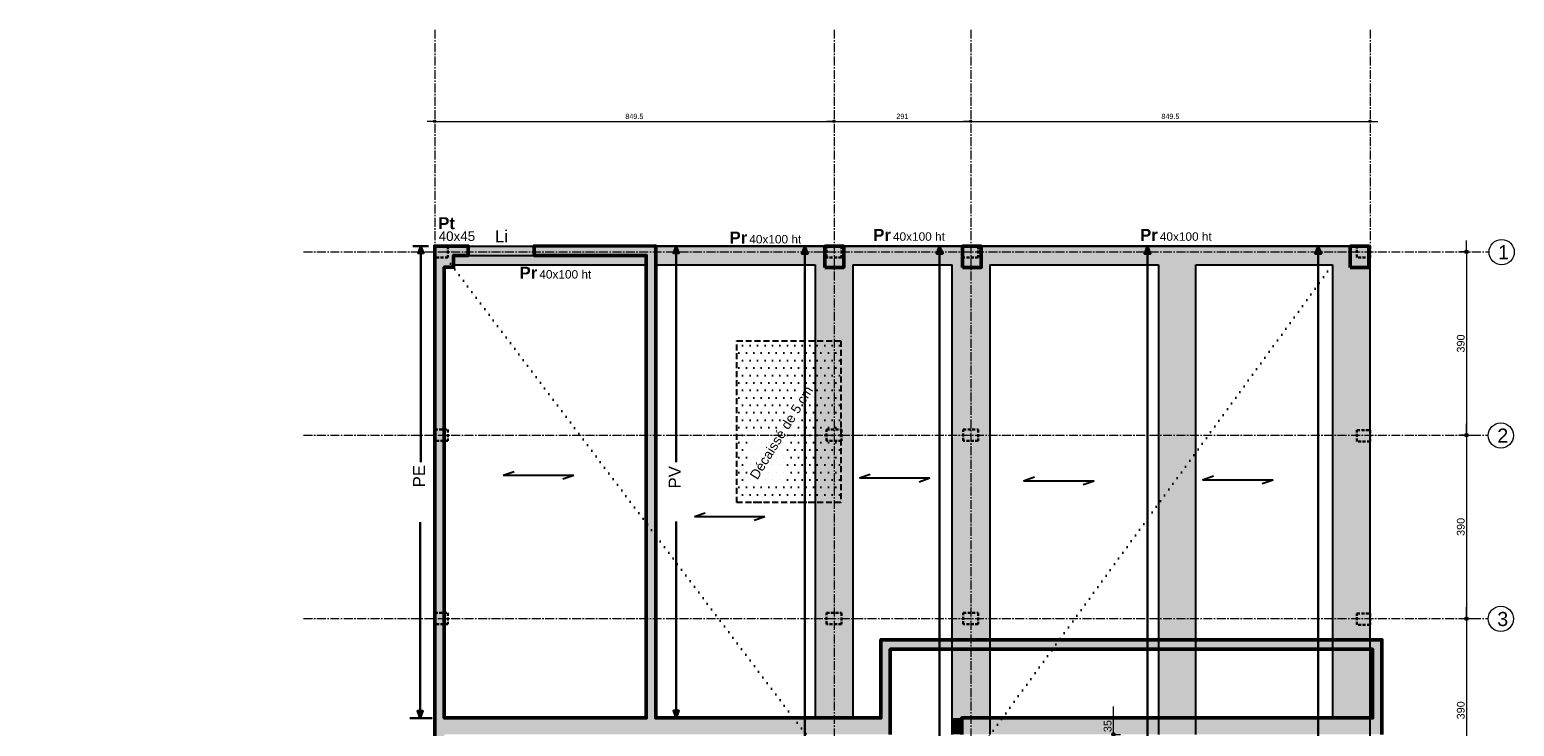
# Model space of a CAD drawing. Header units: millimetres. Extents: x -6159 to 201309, y -25780 to 10326.
# Tile 55 of 128: x 45013 to 48171, y -6715 to -5234. Entities that reach past the tile are written whole.
import ezdxf

# ---------------------------------------------------------------- set-up
doc = ezdxf.new("R2010")
doc.units = ezdxf.units.MM
doc.header["$PDMODE"] = 34
doc.header["$PDSIZE"] = 5
for name, pattern in [('Axes', [28.575, 19.05, -3.175, 3.175, -3.175]), ('CACHEX2', [19.05, 12.7, -6.35]), ('Caché', [9.525, 6.35, -3.175]), ('Pointillés', [3, 0, -3])]:
    doc.linetypes.add(name, pattern=pattern)
doc.layers.get('DEFPOINTS').update_dxf_attribs({"color": 251})
for name, color, linetype, lineweight in [('A-Kube-Axes', 6, 'Axes', 18), ('A-Kube-Cotations', 7, 'Continuous', 9), ('A-Kube-Textes', 3, 'Continuous', 30), ('K_5_C1 - Poutre (Pou )', 3, 'Continuous', 25), ('K_5_D- Dalle', 6, 'Continuous', 25), ('S-Kube-Structure cachée', 4, 'Caché', 30), ('S-Kube-Structure vue', 3, 'Continuous', 25), ('S-Kube-Stucture coupée', 1, 'Continuous', 50)]:
    doc.layers.add(name, color=color, linetype=linetype, lineweight=lineweight)
doc.layers.add('C-Kube-trait gris', color=8, linetype='Continuous')
doc.layers.add('S-Kube-Pochage coupé', color=252, linetype='Continuous', transparency=0.5)
doc.layers.add('S-Kube-Pochage vu', color=254, linetype='Continuous', transparency=0.5)
doc.styles.add('Arial', font='arial.ttf')
doc.styles.add('Arial-Standard', font='arial.ttf')
doc.dimstyles.new('50e', dxfattribs={"dimscale": 5, "dimtxt": 2.2, "dimasz": 0.15, "dimexe": 3, "dimexo": 3, "dimgap": 1, "dimtad": 1, "dimrnd": 0.5, "dimzin": 12, "dimdsep": 46, "dimtxsty": 'Arial', "dimblk1": 'ROND30', "dimblk2": 'ROND30', "dimsah": 1, "dimcen": 1.5, "dimclrd": 256, "dimclre": 256, "dimclrt": 256, "dimadec": 3, "dimazin": 3, "dimtfac": 1, "dimtmove": 0, "dimatfit": 0, "dimldrblk": 'ROND30', "dimfxl": 1, "dimtolj": 1, "dimtzin": 4, "dimlwd": -1, "dimlwe": -1, "dimarcsym": 0})
doc.dimstyles.new('75e', dxfattribs={"dimscale": 7.5, "dimtxt": 2.2, "dimasz": 0.15, "dimexe": 2, "dimexo": 3, "dimgap": 0.5, "dimtad": 1, "dimdec": 1, "dimrnd": 0.5, "dimzin": 12, "dimdsep": 46, "dimtxsty": 'Arial', "dimblk1": 'ROND30', "dimblk2": 'ROND30', "dimsah": 1, "dimcen": 1.5, "dimclrd": 256, "dimclre": 256, "dimclrt": 256, "dimadec": 3, "dimazin": 3, "dimtfac": 1, "dimtdec": 1, "dimtmove": 0, "dimatfit": 0, "dimldrblk": 'ROND30', "dimfxl": 5, "dimfxlon": 1, "dimtolj": 1, "dimtzin": 4, "dimlwd": -1, "dimlwe": -1, "dimarcsym": 0})

# ---------------------------------------------------------------- blocks, each defined once
blk = doc.blocks.new('240014 - AXES RDC-R+1')
at = {"layer": 'A-Kube-Axes'}
for points in [[(45874.6, -5234), (45874.6, -12651.7)], [(46724.1, -5234), (46724.1, -12651.7)], [(47015.1, -5234), (47015.1, -12651.7)], [(47864.6, -5234), (47864.6, -12651.7)], [(45595.3, -5706.3), (48117.7, -5706.3)], [(45595.3, -6096.3), (48116, -6096.3)], [(45595.3, -6486.3), (48116, -6486.3)]]:
    blk.add_lwpolyline(points, dxfattribs=at)
at = {"layer": 'A-Kube-Axes', "linetype": 'Continuous'}
for centre in [(48144.6, -5706.9), (48142.8, -6096.9), (48142.8, -6486.9)]:
    blk.add_circle(centre, 26.9, dxfattribs=at)
at = {"layer": 'A-Kube-Axes', "char_height": 30, "attachment_point": 1, "style": 'Arial'}
for s, insert in [('1', (48137, -5692.1)), ('2', (48135.2, -6082.1)), ('3', (48135.2, -6472.1))]:
    blk.add_mtext_dynamic_manual_height_columns(s, width=151.915, gutter_width=75, heights=[0], dxfattribs=dict(at, insert=insert))
blk = doc.blocks.new('ROND30')
blk.add_line((0, 0), (21.6, 0))
for radius in [3.28, 2.67, 2.07, 1.62, 1.02, 0.412]:
    blk.add_circle((0, 0), radius)
blk = doc.blocks.new('*D40')
at = {"layer": 'A-Kube-Cotations', "transparency": 16777216}
for p, q in [((48069.8, -5706.3), (48054.8, -5706.3)), ((48069.8, -5707.5), (48069.8, -6095.2)), ((48069.8, -6096.3), (48054.8, -6096.3))]:
    blk.add_line(p, q, dxfattribs=at)
at = {"layer": 'DEFPOINTS', "color": 0, "transparency": 16777216}
for p in [(48069.8, -5706.3), (48069.8, -6096.3), (48069.8, -6096.3)]:
    blk.add_point(p, dxfattribs=at)
at = {"layer": 'A-Kube-Cotations', "transparency": 16777216, "xscale": 1.125, "yscale": 1.125, "zscale": 1.125}
for p, rotation in [((48069.8, -5706.3), 90), ((48069.8, -6096.3), 270)]:
    blk.add_blockref('ROND30', p, dxfattribs=dict(at, rotation=rotation))
at = {"layer": 'A-Kube-Cotations', "transparency": 16777216, "insert": (48057.6, -5901.3), "char_height": 16.5, "attachment_point": 5, "rotation": 90, "style": 'Arial'}
blk.add_mtext('\\A1;390', dxfattribs=at)
blk = doc.blocks.new('*D41')
at = {"layer": 'A-Kube-Cotations', "transparency": 16777216}
for p, q in [((48069.8, -6096.3), (48084.8, -6096.3)), ((48069.8, -6097.5), (48069.8, -6485.2)), ((48069.8, -6486.3), (48084.8, -6486.3))]:
    blk.add_line(p, q, dxfattribs=at)
at = {"layer": 'DEFPOINTS', "color": 0, "transparency": 16777216}
for p in [(48069.8, -6096.3), (48069.8, -6486.3), (48069.8, -6486.3)]:
    blk.add_point(p, dxfattribs=at)
at = {"layer": 'A-Kube-Cotations', "transparency": 16777216, "xscale": 1.125, "yscale": 1.125, "zscale": 1.125}
for p, rotation in [((48069.8, -6096.3), 90), ((48069.8, -6486.3), 270)]:
    blk.add_blockref('ROND30', p, dxfattribs=dict(at, rotation=rotation))
at = {"layer": 'A-Kube-Cotations', "transparency": 16777216, "insert": (48057.6, -6291.3), "char_height": 16.5, "attachment_point": 5, "rotation": 90, "style": 'Arial'}
blk.add_mtext('\\A1;390', dxfattribs=at)
blk = doc.blocks.new('*D42')
at = {"layer": 'A-Kube-Cotations', "transparency": 16777216}
for p, q in [((48069.8, -6486.3), (48084.8, -6486.3)), ((48069.8, -6487.5), (48069.8, -6875.2)), ((48069.8, -6876.3), (48084.8, -6876.3))]:
    blk.add_line(p, q, dxfattribs=at)
at = {"layer": 'DEFPOINTS', "color": 0, "transparency": 16777216}
for p in [(48069.8, -6486.3), (48069.8, -6876.3), (48069.8, -6876.3)]:
    blk.add_point(p, dxfattribs=at)
at = {"layer": 'A-Kube-Cotations', "transparency": 16777216, "xscale": 1.125, "yscale": 1.125, "zscale": 1.125}
for p, rotation in [((48069.8, -6486.3), 90), ((48069.8, -6876.3), 270)]:
    blk.add_blockref('ROND30', p, dxfattribs=dict(at, rotation=rotation))
at = {"layer": 'A-Kube-Cotations', "transparency": 16777216, "insert": (48057.6, -6681.3), "char_height": 16.5, "attachment_point": 5, "rotation": 90, "style": 'Arial'}
blk.add_mtext('\\A1;390', dxfattribs=at)
blk = doc.blocks.new('*D58')
at = {"layer": 'A-Kube-Cotations', "transparency": 16777216}
for p, q in [((47318.5, -6697.4), (47333.5, -6697.4)), ((47318.5, -6731.3), (47318.5, -6698.5)), ((47318.5, -6732.4), (47333.5, -6732.4))]:
    blk.add_line(p, q, dxfattribs=at)
at = {"layer": 'DEFPOINTS', "color": 0, "transparency": 16777216}
for p in [(47318.5, -6697.4), (47318.5, -6697.4), (47318.5, -6732.4)]:
    blk.add_point(p, dxfattribs=at)
at = {"layer": 'A-Kube-Cotations', "transparency": 16777216, "xscale": 1.125, "yscale": 1.125, "zscale": 1.125}
for p, rotation in [((47318.5, -6697.4), 90), ((47318.5, -6732.4), 270)]:
    blk.add_blockref('ROND30', p, dxfattribs=dict(at, rotation=rotation))
at = {"layer": 'A-Kube-Cotations', "transparency": 16777216, "insert": (47306.3, -6714.9), "char_height": 16.5, "attachment_point": 5, "rotation": 90, "style": 'Arial'}
blk.add_mtext('\\A1;35', dxfattribs=at)
blk = doc.blocks.new('*D204')
at = {"layer": 'A-Kube-Cotations', "transparency": 16777216}
blk.add_line((45875.3, -5429), (46723.3, -5429), dxfattribs=at)
at = {"layer": 'DEFPOINTS', "color": 0, "transparency": 16777216}
for p in [(45874.6, -5429), (46724.1, -5429), (46724.1, -5429)]:
    blk.add_point(p, dxfattribs=at)
at = {"layer": 'A-Kube-Cotations', "transparency": 16777216, "xscale": 0.75, "yscale": 0.75, "zscale": 0.75, "rotation": 180}
blk.add_blockref('ROND30', (45874.6, -5429), dxfattribs=at)
at = {"layer": 'A-Kube-Cotations', "transparency": 16777216, "xscale": 0.75, "yscale": 0.75, "zscale": 0.75}
blk.add_blockref('ROND30', (46724.1, -5429), dxfattribs=at)
at = {"layer": 'A-Kube-Cotations', "transparency": 16777216, "insert": (46299.3, -5418.4), "char_height": 11, "attachment_point": 5, "style": 'Arial'}
blk.add_mtext('\\A1;849.5', dxfattribs=at)
blk = doc.blocks.new('*D205')
at = {"layer": 'A-Kube-Cotations', "transparency": 16777216}
blk.add_line((46724.8, -5429), (47014.3, -5429), dxfattribs=at)
at = {"layer": 'DEFPOINTS', "color": 0, "transparency": 16777216}
for p in [(46724.1, -5429), (47015.1, -5429), (47015.1, -5429)]:
    blk.add_point(p, dxfattribs=at)
at = {"layer": 'A-Kube-Cotations', "transparency": 16777216, "xscale": 0.75, "yscale": 0.75, "zscale": 0.75, "rotation": 180}
blk.add_blockref('ROND30', (46724.1, -5429), dxfattribs=at)
at = {"layer": 'A-Kube-Cotations', "transparency": 16777216, "xscale": 0.75, "yscale": 0.75, "zscale": 0.75}
blk.add_blockref('ROND30', (47015.1, -5429), dxfattribs=at)
at = {"layer": 'A-Kube-Cotations', "transparency": 16777216, "insert": (46869.6, -5418.4), "char_height": 11, "attachment_point": 5, "style": 'Arial'}
blk.add_mtext('\\A1;291', dxfattribs=at)
blk = doc.blocks.new('*D206')
at = {"layer": 'A-Kube-Cotations', "transparency": 16777216}
blk.add_line((47015.8, -5429), (47863.8, -5429), dxfattribs=at)
at = {"layer": 'DEFPOINTS', "color": 0, "transparency": 16777216}
for p in [(47015.1, -5429), (47864.6, -5429), (47864.6, -5429)]:
    blk.add_point(p, dxfattribs=at)
at = {"layer": 'A-Kube-Cotations', "transparency": 16777216, "xscale": 0.75, "yscale": 0.75, "zscale": 0.75, "rotation": 180}
blk.add_blockref('ROND30', (47015.1, -5429), dxfattribs=at)
at = {"layer": 'A-Kube-Cotations', "transparency": 16777216, "xscale": 0.75, "yscale": 0.75, "zscale": 0.75}
blk.add_blockref('ROND30', (47864.6, -5429), dxfattribs=at)
at = {"layer": 'A-Kube-Cotations', "transparency": 16777216, "insert": (47439.8, -5418.4), "char_height": 11, "attachment_point": 5, "style": 'Arial'}
blk.add_mtext('\\A1;849.5', dxfattribs=at)

msp = doc.modelspace()

# ---------------------------------------------------------------- hatches: boundary and pattern name
at = {"layer": 'C-Kube-trait gris', "linetype": 'CACHEX2'}
h = msp.add_hatch(dxfattribs=at)
h.set_pattern_fill('DOTS', color=256, scale=10)
h.paths.add_polyline_path([(46738.767, -5895.603), (46517.352, -5895.603), (46517.352, -6239.692), (46738.767, -6239.692)])
at = {"layer": 'S-Kube-Pochage coupé'}
h = msp.add_hatch(color=256, dxfattribs=at)
h.dxf.hatch_style = 1
h.paths.add_polyline_path([(45894.722, -5739.128), (45914.722, -5739.128), (45914.719, -5714.128), (45945.89, -5714.128), (45945.89, -5694.128), (45874.722, -5694.128), (45874.722, -7266.128), (43522.722, -7266.203), (43522.722, -7328.536), (43542.722, -7328.536), (43542.722, -7286.202), (45874.722, -7286.128), (45874.718, -8056.095), (47867.722, -8056.095), (47867.722, -8026.095), (45894.718, -8026.095), (45894.722, -6732.396), (46843.865, -6732.396), (46843.865, -6551.396), (47869.832, -6551.396), (47869.832, -6697.396), (46995.778, -6697.396), (46995.778, -6732.396), (47889.832, -6732.396), (47889.832, -6531.396), (46823.865, -6531.396), (46823.865, -6697.504), (46344.632, -6697.289), (46344.632, -5693.913), (46085.89, -5694.128), (46085.89, -5714.128), (46324.632, -5714.128), (46324.632, -6697.396), (45894.722, -6697.396), (45894.722, -5739.098)])
h = msp.add_hatch(color=256, dxfattribs=at)
h.dxf.hatch_style = 1
h.paths.add_polyline_path([(46704.724, -5739.343), (46744.724, -5739.343), (46744.724, -5694.343), (46704.724, -5694.343)], flags=17)
h = msp.add_hatch(color=256, dxfattribs=at)
h.dxf.hatch_style = 1
h.paths.add_polyline_path([(46997.224, -5739.343), (47037.146, -5739.343), (47037.146, -5694.343), (46997.224, -5694.343)], flags=17)
h = msp.add_hatch(color=256, dxfattribs=at)
h.dxf.hatch_style = 1
h.paths.add_polyline_path([(47822.375, -5739.343), (47862.224, -5739.343), (47862.224, -5694.343), (47822.375, -5694.343)], flags=17)
at = {"layer": 'S-Kube-Pochage vu'}
h = msp.add_hatch(color=256, dxfattribs=at)
h.dxf.hatch_style = 1
h.paths.add_polyline_path([(46324.632, -5714.158), (46137.705, -5714.158), (45997.705, -5714.158), (45914.722, -5714.158), (45914.722, -5734.128), (46324.632, -5734.175)])
h = msp.add_hatch(color=256, dxfattribs=at)
h.dxf.hatch_style = 1
h.paths.add_polyline_path([(46085.89, -5694.158), (45945.89, -5694.158), (45945.89, -5714.158), (46085.89, -5714.158)])
h = msp.add_hatch(color=256, dxfattribs=at)
h.dxf.hatch_style = 1
h.paths.add_polyline_path([(46724.067, -5739.343), (46704.724, -5739.343), (46704.725, -5694.215), (46666.841, -5694.215), (46668.582, -5694.195), (46344.633, -5694.195), (46344.631, -5734.212), (46684.224, -5734.215), (46684.224, -6096.332), (46724.067, -6096.332)])
h = msp.add_hatch(color=256, dxfattribs=at)
h.dxf.hatch_style = 1
h.paths.add_polyline_path([(46948.828, -5694.244), (46942.161, -5694.244), (46943.902, -5694.233), (46744.725, -5694.233), (46744.724, -5739.343), (46724.067, -5739.343), (46724.067, -6096.332), (46764.224, -6096.332), (46764.224, -5734.224), (46948.826, -5734.245)])
h = msp.add_hatch(color=256, dxfattribs=at)
h.dxf.hatch_style = 1
h.paths.add_polyline_path([(47015.067, -5739.343), (46997.224, -5739.343), (46997.225, -5694.248), (46953.753, -5694.248), (46955.494, -5694.245), (46948.828, -5694.245), (46948.826, -5734.245), (46975.224, -5734.248), (46975.224, -6096.332), (47015.067, -6096.332)])
h = msp.add_hatch(color=256, dxfattribs=at)
h.dxf.hatch_style = 1
h.paths.add_polyline_path([(47055.224, -5734.257), (47391.03, -5734.294), (47391.032, -5694.294), (47384.366, -5694.294), (47386.106, -5694.274), (47037.147, -5694.274), (47037.146, -5739.343), (47015.067, -5739.343), (47015.067, -6096.332), (47055.224, -6096.332)])
h = msp.add_hatch(color=256, dxfattribs=at)
h.dxf.hatch_style = 1
h.paths.add_polyline_path([(47494.131, -5734.306), (47754.248, -5734.335), (47754.25, -5694.335), (47747.584, -5694.335), (47749.324, -5694.315), (47395.957, -5694.315), (47397.699, -5694.295), (47391.032, -5694.295), (47391.03, -5734.294), (47414.131, -5734.297), (47414.131, -6096.332), (47494.131, -6096.332)])
h = msp.add_hatch(color=256, dxfattribs=at)
h.dxf.hatch_style = 1
h.paths.add_polyline_path([(47864.567, -5706.332), (47862.224, -5706.332), (47862.224, -5739.343), (47822.375, -5739.343), (47822.376, -5694.34), (47759.175, -5694.34), (47760.917, -5694.336), (47754.25, -5694.336), (47754.248, -5734.335), (47784.567, -5734.339), (47784.567, -6531.396), (47864.567, -6531.396)])
h = msp.add_hatch(color=256, dxfattribs=at)
h.dxf.hatch_style = 1
h.paths.add_polyline_path([(46724.067, -6096.332), (46684.224, -6096.332), (46684.224, -6486.332), (46724.067, -6486.332)])
h = msp.add_hatch(color=256, dxfattribs=at)
h.dxf.hatch_style = 1
h.paths.add_polyline_path([(46764.224, -6096.332), (46724.067, -6096.332), (46724.067, -6486.332), (46764.224, -6486.332)])
h = msp.add_hatch(color=256, dxfattribs=at)
h.dxf.hatch_style = 1
h.paths.add_polyline_path([(47015.067, -6096.332), (46975.224, -6096.332), (46975.224, -6531.396), (47015.067, -6531.396)])
h = msp.add_hatch(color=256, dxfattribs=at)
h.dxf.hatch_style = 1
h.paths.add_polyline_path([(47055.224, -6096.332), (47015.067, -6096.332), (47015.067, -6531.396), (47055.224, -6531.396)])
h = msp.add_hatch(color=256, dxfattribs=at)
h.dxf.hatch_style = 1
h.paths.add_polyline_path([(47494.131, -6109.141), (47494.131, -6096.332), (47414.131, -6096.332), (47414.131, -6223.402)])
h = msp.add_hatch(color=256, dxfattribs=at)
h.dxf.hatch_style = 1
h.paths.add_polyline_path([(47494.131, -6109.141), (47414.131, -6223.402), (47414.131, -6531.396), (47494.131, -6531.396)])
h = msp.add_hatch(color=256, dxfattribs=at)
h.dxf.hatch_style = 1
h.paths.add_polyline_path([(46724.067, -6486.332), (46684.224, -6486.332), (46684.202, -6697.447), (46724.045, -6697.467)])
h = msp.add_hatch(color=256, dxfattribs=at)
h.dxf.hatch_style = 1
h.paths.add_polyline_path([(46764.224, -6486.332), (46724.067, -6486.332), (46724.045, -6697.465), (46764.202, -6697.485)])
h = msp.add_hatch(color=256, dxfattribs=at)
h.dxf.hatch_style = 1
h.paths.add_polyline_path([(47015.067, -6551.396), (46975.224, -6551.396), (46975.224, -6697.396), (47015.067, -6697.396)])
h = msp.add_hatch(color=256, dxfattribs=at)
h.dxf.hatch_style = 1
h.paths.add_polyline_path([(47055.224, -6551.396), (47015.067, -6551.396), (47015.067, -6697.396), (47055.224, -6697.396)])
h = msp.add_hatch(color=256, dxfattribs=at)
h.dxf.hatch_style = 1
h.paths.add_polyline_path([(47494.131, -6551.396), (47414.131, -6551.396), (47414.131, -6632.529), (47414.131, -6697.396), (47494.131, -6697.396)])
h = msp.add_hatch(color=256, dxfattribs=at)
h.dxf.hatch_style = 1
h.paths.add_polyline_path([(47864.567, -6551.396), (47784.567, -6551.396), (47784.567, -6697.396), (47864.567, -6697.396)])
h = msp.add_hatch(color=256, dxfattribs=at)
h.dxf.hatch_style = 1
h.paths.add_polyline_path([(46995.778, -6697.396), (46975.224, -6697.396), (46975.224, -6732.396), (46995.778, -6732.396)])

# ---------------------------------------------------------------- linework, layer by layer
at = {"layer": 'A-Kube-Textes'}
for points in [[(45861.337, -5694.158), (45827.822, -5694.158)], [(45845.04, -5694.158), (45845.04, -6153.623)], [(46404.512, -5694.158), (46370.997, -5694.158)], [(46388.215, -5694.158), (46388.215, -6153.623)], [(46661.914, -5694.195), (46655.248, -5710.621), (46661.914, -5710.621)], [(46661.914, -5694.195), (46661.914, -7236.776)], [(46661.914, -5694.195), (46668.58, -5710.621), (46661.914, -5710.621)], [(46948.826, -5694.195), (46942.16, -5710.621), (46948.826, -5710.621)], [(46948.826, -5694.195), (46948.826, -7236.776)], [(46948.826, -5694.195), (46955.492, -5710.621), (46948.826, -5710.621)], [(47391.03, -5694.195), (47384.364, -5710.621), (47391.03, -5710.621)], [(47391.03, -5694.195), (47391.03, -7236.776)], [(47391.03, -5694.195), (47397.697, -5710.621), (47391.03, -5710.621)], [(47754.248, -5694.195), (47747.582, -5710.621), (47754.248, -5710.621)], [(47754.248, -5694.195), (47754.248, -7236.776)], [(47754.248, -5694.195), (47760.915, -5710.621), (47754.248, -5710.621)], [(45843.572, -6281.453), (45843.572, -6698.123)], [(46388.186, -6279.863), (46388.186, -6697.331)], [(45821.336, -6698.123), (45868.744, -6698.123)], [(46364.482, -6697.331), (46411.89, -6697.331)]]:
    msp.add_lwpolyline(points, dxfattribs=at)
for points in [[(45845.04, -5709.551), (45839.138, -5709.551), (45845.04, -5694.158), (45850.943, -5709.551)], [(46388.215, -5709.551), (46382.312, -5709.551), (46388.215, -5694.158), (46394.118, -5709.551)], [(45843.572, -6682.731), (45837.669, -6682.731), (45843.572, -6698.123), (45849.475, -6682.731)], [(46388.195, -6681.939), (46382.292, -6681.939), (46388.195, -6697.331), (46394.098, -6681.939)]]:
    msp.add_lwpolyline(points, close=True, dxfattribs=at)
at = {"layer": 'A-Kube-Textes', "linetype": 'Pointillés', "ltscale": 5}
for points in [[(46818.626, -6936.432), (45894.724, -5714.158)], [(46911.647, -6932.072), (47784.567, -5734.339)]]:
    msp.add_lwpolyline(points, dxfattribs=at)
at = {"layer": 'K_5_C1 - Poutre (Pou )'}
for points in [[(45914.722, -5694.128), (47822.375, -5694.343)], [(45914.717, -5734.128), (46324.632, -5734.174)], [(46344.632, -5734.176), (46684.224, -5734.215)], [(46764.224, -5734.224), (46975.224, -5734.248)], [(47055.224, -5734.257), (47414.131, -5734.297)], [(47494.131, -5734.306), (47784.567, -5734.339)]]:
    msp.add_lwpolyline(points, dxfattribs=at)
at = {"layer": 'K_5_D- Dalle'}
for points in [[(47864.567, -6632.529), (47864.567, -5694.332), (46344.634, -5694.158)], [(46020.243, -6181.327), (46043.394, -6173.33)], [(46020.243, -6181.327), (46170.289, -6181.327)], [(46147.138, -6189.325), (46170.289, -6181.327)], [(46778.142, -6187.192), (46801.293, -6179.194)], [(46778.142, -6187.192), (46928.188, -6187.192)], [(46905.036, -6195.189), (46928.188, -6187.192)], [(47127.214, -6193.141), (47150.365, -6185.143)], [(47508.048, -6190.858), (47531.199, -6182.86)], [(47508.048, -6190.858), (47658.094, -6190.858)], [(47634.943, -6198.855), (47658.094, -6190.858)], [(47127.214, -6193.141), (47277.26, -6193.141)], [(47254.109, -6201.138), (47277.26, -6193.141)], [(46427.015, -6269.158), (46450.166, -6261.161)], [(46427.015, -6269.158), (46577.061, -6269.158)], [(46553.91, -6277.156), (46577.061, -6269.158)], [(47864.567, -8141.432), (47864.567, -6667.529)]]:
    msp.add_lwpolyline(points, dxfattribs=at)
at = {"layer": 'K_5_D- Dalle', "linetype": 'CACHEX2'}
msp.add_lwpolyline([(46517.03, -5895.603), (46738.444, -5895.603), (46738.767, -6239.692), (46517.352, -6239.692)], close=True, dxfattribs=at)
at = {"layer": 'S-Kube-Structure cachée'}
for points in [[(45902.724, -5718.332), (45874.724, -5718.332), (45874.724, -5694.332), (45902.724, -5694.332)], [(46740.067, -5718.332), (46708.067, -5718.332), (46708.067, -5694.332), (46740.067, -5694.332)], [(47031.067, -5718.332), (46999.067, -5718.332), (46999.067, -5694.332), (47031.067, -5694.332)], [(47864.567, -5718.332), (47836.567, -5718.332), (47836.567, -5694.332), (47864.567, -5694.332)], [(45902.724, -6108.331), (45874.724, -6108.331), (45874.724, -6084.331), (45902.724, -6084.331)], [(46740.067, -6108.332), (46708.067, -6108.332), (46708.067, -6084.332), (46740.067, -6084.332)], [(47031.067, -6108.332), (46999.067, -6108.332), (46999.067, -6084.332), (47031.067, -6084.332)], [(47864.567, -6109.332), (47836.567, -6109.332), (47836.567, -6085.332), (47864.567, -6085.332)], [(45902.724, -6498.331), (45874.724, -6498.331), (45874.724, -6474.331), (45902.724, -6474.331)], [(46740.067, -6498.332), (46708.067, -6498.332), (46708.067, -6474.332), (46740.067, -6474.332)], [(47031.067, -6498.332), (46999.067, -6498.332), (46999.067, -6474.332), (47031.067, -6474.332)], [(47864.567, -6499.332), (47836.567, -6499.332), (47836.567, -6475.332), (47864.567, -6475.332)]]:
    msp.add_lwpolyline(points, close=True, dxfattribs=at)
at = {"layer": 'S-Kube-Structure vue'}
for points in [[(45945.89, -5694.128), (46085.89, -5694.128)], [(45945.89, -5714.128), (46085.89, -5714.128)], [(46684.224, -5694.197), (46764.224, -5694.197)], [(47864.567, -6697.396), (47864.567, -5694.332)], [(46684.224, -5734.215), (46684.224, -6697.396)], [(46764.224, -5734.224), (46764.224, -6697.396)], [(46975.224, -6732.396), (46975.224, -5734.248)], [(47055.224, -5734.257), (47055.224, -6732.396)], [(47414.131, -5734.297), (47414.131, -6732.396)], [(47494.131, -6732.396), (47494.131, -5734.306)], [(47784.567, -5734.339), (47784.567, -6697.396)], [(46975.224, -6632.529), (46975.224, -6631.896)], [(47055.224, -6631.896), (47055.224, -6632.529)], [(47414.131, -6631.896), (47414.131, -6632.529)], [(47494.131, -6632.529), (47494.131, -6631.896)], [(47784.567, -6631.896), (47784.567, -6632.529)]]:
    msp.add_lwpolyline(points, dxfattribs=at)
at = {"layer": 'S-Kube-Stucture coupée'}
for points in [[(47889.832, -6732.396), (47889.832, -6531.396), (46823.865, -6531.396), (46823.865, -6697.504), (46344.632, -6697.289), (46344.632, -5693.913), (46085.89, -5694.128), (46085.89, -5714.128), (46324.632, -5714.128), (46324.632, -6697.396), (45894.722, -6697.396), (45894.722, -5739.098), (45894.722, -5739.128), (45914.722, -5739.128), (45914.719, -5714.128), (45945.89, -5714.128), (45945.89, -5694.128), (45874.722, -5694.128), (45874.722, -7266.128)], [(46843.865, -6732.396), (46843.865, -6551.396), (47869.832, -6551.396), (47869.832, -6697.396), (46995.778, -6697.396), (46995.778, -6732.396)]]:
    msp.add_lwpolyline(points, dxfattribs=at)
for points in [[(46704.724, -5739.343), (46744.724, -5739.343), (46744.724, -5694.343), (46704.724, -5694.343)], [(46997.224, -5739.343), (47037.146, -5739.343), (47037.146, -5694.343), (46997.224, -5694.343)], [(47822.375, -5739.343), (47862.224, -5739.343), (47862.224, -5694.343), (47822.375, -5694.343)]]:
    msp.add_lwpolyline(points, close=True, dxfattribs=at)

# ---------------------------------------------------------------- block references
at = {"layer": 'A-Kube-Axes'}
msp.add_blockref('240014 - AXES RDC-R+1', (0, 0), dxfattribs=at)

# ---------------------------------------------------------------- texts
at = {"layer": 'A-Kube-Textes', "style": 'Arial'}
for s, insert, char_height, attachment_point in [('{\\fArial|b1|i0|c0|p34;Pt}', (45917.554, -5645.582), 25.5, 6), ('40x45', (45882.881, -5673.212), 20.4, 4), ('Li', (46030.606, -5673.181), 25.5, 6), ('{\\fArial|b1|i0|c0|p34;Pr}', (46539.427, -5676.067), 25.5, 6), ('{\\fArial|b1|i0|c0|p34;Pr}', (46845.093, -5670.36), 25.5, 6), ('{\\fArial|b1|i0|c0|p34;Pr}', (47412.852, -5670.385), 25.5, 6), ('{\\fArial|b1|i0|c0|p34;Pr}', (46092.685, -5750.712), 25.5, 6)]:
    msp.add_mtext(s, dxfattribs=dict(at, insert=insert, char_height=char_height, attachment_point=attachment_point))
at = {"layer": 'A-Kube-Textes', "char_height": 18, "width": 174.2832, "attachment_point": 4, "style": 'Arial'}
for insert in [(46543.833, -5679.659), (46849.499, -5673.952), (47417.259, -5673.977), (46097.092, -5754.304)]:
    msp.add_mtext('40x100 ht ', dxfattribs=dict(at, insert=insert))
at = {"layer": 'A-Kube-Textes', "insert": (46620.847, -6096.332), "char_height": 25.5, "attachment_point": 8, "rotation": 58.167931, "style": 'Arial-Standard'}
msp.add_mtext('{\\H0.8x;Décaissé de 5 cm}', dxfattribs=at)
at = {"layer": 'A-Kube-Textes', "char_height": 25.5, "width": 3.8259, "attachment_point": 6, "rotation": 90, "style": 'Arial'}
for s, insert in [('PE', (45841.158, -6159.629)), ('PV', (46385.173, -6162.008))]:
    msp.add_mtext(s, dxfattribs=dict(at, insert=insert))

# ---------------------------------------------------------------- dimensions: what is measured, and where the dimension line sits
at = {"layer": 'A-Kube-Cotations'}
dim = msp.add_linear_dim(base=(46724.067, -5428.974), p1=(45874.567, -5428.974), p2=(46724.067, -5428.974), dimstyle='50e', dxfattribs=at)
dim.commit()
dim.dimension.update_dxf_attribs({"geometry": '*D204', "text_midpoint": (46299.317, -5418.357)})
for base, p1, p2, picture, middle in [((47015.067, -5428.974), (46724.067, -5428.974), (47015.067, -5428.974), '*D205', (46869.567, -5418.357)), ((47864.567, -5428.974), (47015.067, -5428.974), (47864.567, -5428.974), '*D206', (47439.817, -5418.357))]:
    dim = msp.add_linear_dim(base=base, p1=p1, p2=p2, dimstyle='50e', override={"dimtmove": 1}, dxfattribs=at)
    dim.commit()
    dim.dimension.update_dxf_attribs({"geometry": picture, "text_midpoint": middle})
dim = msp.add_linear_dim(base=(48069.791, -6096.332), p1=(48069.791, -5706.332), p2=(48069.791, -6096.332), angle=90, dimstyle='75e', dxfattribs=at)
dim.commit()
dim.dimension.update_dxf_attribs({"geometry": '*D40', "text_midpoint": (48057.611, -5901.332)})
for base, p1, p2, picture, middle in [((48069.791, -6486.332), (48069.791, -6096.332), (48069.791, -6486.332), '*D41', (48057.611, -6291.332)), ((48069.791, -6876.332), (48069.791, -6486.332), (48069.791, -6876.332), '*D42', (48057.611, -6681.332)), ((47318.467, -6697.396), (47318.467, -6732.396), (47318.467, -6697.396), '*D58', (47306.287, -6714.896))]:
    dim = msp.add_linear_dim(base=base, p1=p1, p2=p2, angle=90, dimstyle='75e', override={"dimtmove": 1}, dxfattribs=at)
    dim.commit()
    dim.dimension.update_dxf_attribs({"geometry": picture, "text_midpoint": middle})

doc.saveas('drawing.dxf')
